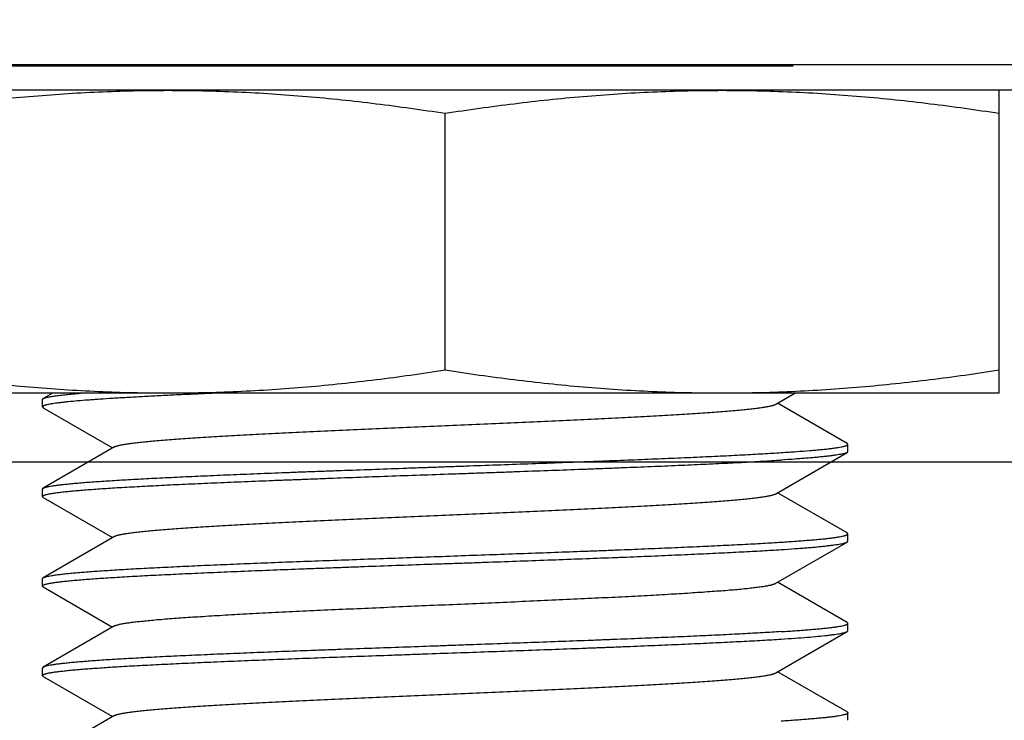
# Model space of a CAD drawing. Header units: inches. Extents: x 0 to 34, y 0 to 22.
# Tile 9 of 106: x 4.434 to 4.663, y 10.368 to 10.531. Entities that reach past the tile are written whole.
import ezdxf

# ---------------------------------------------------------------- set-up
doc = ezdxf.new("R2010")
doc.units = ezdxf.units.IN
doc.header["$LTSCALE"] = 1.87
doc.header["$MEASUREMENT"] = 0
doc.layers.get('0').update_dxf_attribs({"linetype": 'CONTINUOUS'})
doc.layers.add('DIMENSIONS', color=7, linetype='CONTINUOUS')
doc.styles.get("Standard").update_dxf_attribs({"font": 'txt', "width": 0.8})
doc.dimstyles.new('DIMSTYLE_2', dxfattribs={"dimtxt": 0.125, "dimasz": 0.18, "dimexe": 0.125, "dimexo": 0.0625, "dimgap": 0.0625, "dimtad": 0, "dimtih": 1, "dimtoh": 1, "dimlfac": 1.333333, "dimzin": 4, "dimdsep": 46, "dimtxsty": 'STANDARD', "dimblk": '_FILLED', "dimblk1": '_FILLED', "dimblk2": '_FILLED', "dimcen": 0.09, "dimadec": 0, "dimazin": 0, "dimtfac": 1, "dimtofl": 0, "dimtmove": 0, "dimatfit": 3, "dimldrblk": '_FILLED', "dimfxl": 1, "dimtolj": 1, "dimtzin": 4, "dimarcsym": 0})

# ---------------------------------------------------------------- blocks, each defined once
blk = doc.blocks.new('_FILLED')
at = {"color": 0, "linetype": 'BYBLOCK'}
blk.add_solid([(0, 0), (-1, 0.1736), (-1, -0.1736)], dxfattribs=at)
blk = doc.blocks.new('*D35')
at = {"layer": 'DIMENSIONS', "color": 2, "linetype": 'CONTINUOUS'}
for p, q in [((2.76809, 10.5202), (2.76809, 10.8802)), ((3.2759, 10.5202), (2.64309, 10.5202)), ((6.28722, 10.42769), (2.64309, 10.42769)), ((2.76809, 10.42769), (2.76809, 10.01278)), ((2.76809, 10.01278), (2.56492, 10.01278))]:
    blk.add_line(p, q, dxfattribs=at)
at = {"layer": 'DIMENSIONS', "color": 2, "linetype": 'CONTINUOUS', "xscale": 0.18, "yscale": 0.18, "zscale": 0.18}
for p, rotation in [((2.76809, 10.5202), 270), ((2.76809, 10.42769), 90)]:
    blk.add_blockref('_FILLED', p, dxfattribs=dict(at, rotation=rotation))
at = {"layer": 'DIMENSIONS', "color": 2, "linetype": 'CONTINUOUS', "insert": (2.50242, 10.07528), "char_height": 0.125, "width": 0.925, "attachment_point": 3, "line_spacing_factor": 0.9}
blk.add_mtext('.12{\\Ftxt.shx;\\W1.000000;\\H0.125000; }[3.1]', dxfattribs=at)

msp = doc.modelspace()

# ---------------------------------------------------------------- linework, layer by layer
at = {"color": 7, "linetype": 'CONTINUOUS'}
for p, q in [((3.3384, 10.5202), (9.63773, 10.5202)), ((4.6143, 10.51983), (4.3068, 10.51983)), ((4.68555, 10.5142), (4.38105, 10.5142)), ((4.6623, 10.4437), (4.6623, 10.5142)), ((4.5333, 10.44905), (4.5333, 10.50886)), ((4.6623, 10.4437), (4.4043, 10.4437)), ((4.44189, 10.4437), (4.43972, 10.44245)), ((4.6103, 10.44114), (4.61473, 10.4437)), ((4.43955, 10.44225), (4.43972, 10.44245)), ((4.43955, 10.44052), (4.43955, 10.44225)), ((4.43955, 10.44052), (4.43972, 10.44031)), ((4.43972, 10.44031), (4.45588, 10.43097)), ((4.62687, 10.43203), (4.61072, 10.44138)), ((4.4563, 10.43121), (4.43972, 10.42162)), ((4.62705, 10.43183), (4.62687, 10.43203)), ((4.62705, 10.4301), (4.62688, 10.4299)), ((4.62705, 10.4301), (4.62705, 10.43183)), ((4.6103, 10.42031), (4.62688, 10.4299)), ((4.43955, 10.42142), (4.43972, 10.42162)), ((4.43955, 10.41968), (4.43955, 10.42142)), ((4.43972, 10.41948), (4.43955, 10.41968)), ((4.43972, 10.41948), (4.45588, 10.41013)), ((4.62687, 10.4112), (4.61072, 10.42055)), ((4.4563, 10.41038), (4.43972, 10.40078)), ((4.62705, 10.411), (4.62687, 10.4112)), ((4.62705, 10.40927), (4.62705, 10.411)), ((4.6103, 10.39948), (4.62688, 10.40907)), ((4.62688, 10.40907), (4.62705, 10.40927)), ((4.43955, 10.40058), (4.43972, 10.40078)), ((4.43955, 10.39885), (4.43955, 10.40058)), ((4.43972, 10.39865), (4.43955, 10.39885)), ((4.43972, 10.39865), (4.45588, 10.3893)), ((4.62687, 10.39037), (4.61072, 10.39972)), ((4.4563, 10.38955), (4.43972, 10.37995)), ((4.62705, 10.39017), (4.62687, 10.39037)), ((4.62705, 10.38843), (4.62705, 10.39017)), ((4.61029, 10.37864), (4.62688, 10.38824)), ((4.62688, 10.38824), (4.62705, 10.38843)), ((4.43972, 10.37995), (4.43955, 10.37975)), ((4.43955, 10.37802), (4.43955, 10.37975)), ((4.43972, 10.37781), (4.43955, 10.37802)), ((4.43972, 10.37781), (4.45588, 10.36847)), ((4.62687, 10.36954), (4.61071, 10.37889)), ((4.4563, 10.36871), (4.43972, 10.35912)), ((4.62687, 10.36954), (4.62705, 10.36933)), ((4.62705, 10.3676), (4.62705, 10.36933))]:
    msp.add_line(p, q, dxfattribs=at)
for points, knots in [([(4.4043, 10.50886), (4.40964, 10.50968), (4.42034, 10.51118), (4.43377, 10.51261), (4.44454, 10.51342), (4.45262, 10.51387), (4.46071, 10.51414), (4.4661, 10.5142), (4.4688, 10.5142)], [0, 0, 0, 0, 0.250322, 0.500385, 0.625339, 0.750251, 0.875133, 1, 1, 1, 1]), ([(4.4688, 10.5142), (4.47149, 10.5142), (4.47689, 10.51414), (4.48497, 10.51387), (4.49305, 10.51342), (4.50382, 10.51261), (4.51725, 10.51118), (4.52795, 10.50968), (4.5333, 10.50886)], [0, 0, 0, 0, 0.124867, 0.249749, 0.374661, 0.499615, 0.749678, 1, 1, 1, 1]), ([(4.5333, 10.50886), (4.53864, 10.50968), (4.54934, 10.51118), (4.56277, 10.51261), (4.57354, 10.51342), (4.58162, 10.51387), (4.58971, 10.51414), (4.5951, 10.5142), (4.5978, 10.5142)], [0, 0, 0, 0, 0.250322, 0.500385, 0.625339, 0.750251, 0.875133, 1, 1, 1, 1]), ([(4.5978, 10.5142), (4.60049, 10.5142), (4.60589, 10.51414), (4.61397, 10.51387), (4.62205, 10.51342), (4.63282, 10.51261), (4.64625, 10.51118), (4.65695, 10.50968), (4.6623, 10.50886)], [0, 0, 0, 0, 0.124867, 0.249749, 0.374661, 0.499615, 0.749678, 1, 1, 1, 1]), ([(4.4688, 10.4437), (4.4661, 10.4437), (4.46071, 10.44376), (4.45262, 10.44403), (4.44454, 10.44448), (4.43377, 10.4453), (4.42034, 10.44672), (4.40964, 10.44822), (4.4043, 10.44905)], [0, 0, 0, 0, 0.124867, 0.249749, 0.374661, 0.499615, 0.749678, 1, 1, 1, 1]), ([(4.5333, 10.44905), (4.52795, 10.44822), (4.51725, 10.44672), (4.50382, 10.4453), (4.49305, 10.44448), (4.48497, 10.44403), (4.47689, 10.44376), (4.47149, 10.4437), (4.4688, 10.4437)], [0, 0, 0, 0, 0.250322, 0.500385, 0.625339, 0.750251, 0.875133, 1, 1, 1, 1]), ([(4.5978, 10.4437), (4.5951, 10.4437), (4.58971, 10.44376), (4.58162, 10.44403), (4.57354, 10.44448), (4.56277, 10.4453), (4.54934, 10.44672), (4.53864, 10.44822), (4.5333, 10.44905)], [0, 0, 0, 0, 0.124867, 0.249749, 0.374661, 0.499615, 0.749678, 1, 1, 1, 1]), ([(4.6623, 10.44905), (4.65695, 10.44822), (4.64625, 10.44672), (4.63282, 10.4453), (4.62205, 10.44448), (4.61397, 10.44403), (4.60589, 10.44376), (4.60049, 10.4437), (4.5978, 10.4437)], [0, 0, 0, 0, 0.250322, 0.500385, 0.625339, 0.750251, 0.875133, 1, 1, 1, 1]), ([(4.47957, 10.4437), (4.47806, 10.44364), (4.47513, 10.44351), (4.47083, 10.44331), (4.46676, 10.44311), (4.46292, 10.44291), (4.45934, 10.44271), (4.45603, 10.44252), (4.45344, 10.44235), (4.45151, 10.44221), (4.44978, 10.44208), (4.4478, 10.44193), (4.44596, 10.44175), (4.44464, 10.44162), (4.44376, 10.44152), (4.44297, 10.44142), (4.44226, 10.44132), (4.44164, 10.44122), (4.44109, 10.44112), (4.44063, 10.44102), (4.44029, 10.44094), (4.44007, 10.44087), (4.43993, 10.44082), (4.43982, 10.44077), (4.43972, 10.44072), (4.43965, 10.44067), (4.43959, 10.44062), (4.43956, 10.44057), (4.43955, 10.44053), (4.43955, 10.44052)], [0, 0, 0, 0, 0.112113, 0.219023, 0.320346, 0.41572, 0.504801, 0.587273, 0.662842, 0.697952, 0.731237, 0.792216, 0.845574, 0.869337, 0.891128, 0.91093, 0.928729, 0.944514, 0.958277, 0.970018, 0.979741, 0.983852, 0.98747, 0.990601, 0.99326, 0.99547, 0.99727, 0.998735, 1, 1, 1, 1]), ([(4.43972, 10.44245), (4.43978, 10.44248), (4.4399, 10.44254), (4.44011, 10.44262), (4.44038, 10.44269), (4.4407, 10.44277), (4.44107, 10.44285), (4.44166, 10.44296), (4.44253, 10.44309), (4.44372, 10.44325), (4.44511, 10.4434), (4.4467, 10.44355), (4.44782, 10.44365), (4.44842, 10.4437)], [0, 0, 0, 0, 0.020395, 0.046216, 0.077616, 0.114674, 0.157424, 0.205881, 0.319888, 0.456567, 0.615688, 0.796957, 1, 1, 1, 1]), ([(4.4563, 10.43121), (4.45635, 10.43124), (4.45647, 10.4313), (4.45667, 10.43137), (4.45691, 10.43145), (4.45719, 10.43153), (4.45751, 10.43161), (4.45802, 10.43171), (4.45877, 10.43185), (4.45978, 10.432), (4.46096, 10.43215), (4.46229, 10.43231), (4.46378, 10.43246), (4.46542, 10.43262), (4.4679, 10.43283), (4.47135, 10.43309), (4.47589, 10.4334), (4.48094, 10.43371), (4.48644, 10.43402), (4.49235, 10.43432), (4.49862, 10.43463), (4.50519, 10.43494), (4.51201, 10.43525), (4.52142, 10.43566), (4.53334, 10.43618), (4.54525, 10.43669), (4.55466, 10.4371), (4.56148, 10.43741), (4.56805, 10.43772), (4.57431, 10.43803), (4.58022, 10.43834), (4.58571, 10.43864), (4.59075, 10.43895), (4.59529, 10.43926), (4.59874, 10.43952), (4.60121, 10.43974), (4.60285, 10.43989), (4.60432, 10.44005), (4.60565, 10.4402), (4.60682, 10.44035), (4.60783, 10.44051), (4.60857, 10.44064), (4.60908, 10.44075), (4.60941, 10.44082), (4.60969, 10.4409), (4.60993, 10.44098), (4.61013, 10.44105), (4.61025, 10.44111), (4.6103, 10.44114)], [0, 0, 0, 0, 0.001122, 0.002493, 0.00412, 0.006008, 0.008156, 0.010566, 0.016171, 0.022822, 0.03051, 0.03921, 0.0489, 0.059572, 0.071209, 0.097255, 0.126808, 0.159616, 0.195397, 0.233825, 0.274574, 0.317298, 0.361641, 0.40718, 0.500246, 0.593311, 0.638824, 0.683125, 0.725828, 0.766561, 0.80496, 0.84071, 0.87348, 0.903004, 0.929021, 0.940633, 0.951265, 0.960899, 0.969532, 0.97716, 0.983779, 0.989382, 0.9918, 0.993959, 0.995859, 0.997497, 0.998875, 1, 1, 1, 1]), ([(4.61153, 10.4299), (4.61214, 10.42994), (4.61333, 10.43002), (4.61556, 10.43017), (4.61764, 10.43033), (4.61957, 10.43049), (4.62084, 10.43061), (4.622, 10.43072), (4.62305, 10.43084), (4.62397, 10.43096), (4.62477, 10.43108), (4.62537, 10.43119), (4.62578, 10.43128), (4.62604, 10.43134), (4.62628, 10.4314), (4.62648, 10.43146), (4.62665, 10.43152), (4.62679, 10.43158), (4.6269, 10.43165), (4.62697, 10.4317), (4.62701, 10.43174), (4.62703, 10.43177), (4.62704, 10.4318), (4.62705, 10.43182), (4.62705, 10.43183)], [0, 0, 0, 0, 0.116522, 0.226301, 0.425036, 0.513739, 0.595182, 0.669269, 0.735914, 0.795046, 0.84661, 0.890567, 0.909689, 0.926907, 0.942227, 0.955658, 0.967218, 0.976938, 0.984875, 0.991148, 0.993735, 0.996017, 0.998071, 1, 1, 1, 1]), ([(4.43955, 10.41968), (4.43955, 10.4197), (4.43955, 10.41972), (4.43957, 10.41975), (4.43959, 10.41979), (4.43964, 10.41983), (4.43972, 10.41989), (4.43986, 10.41996), (4.44003, 10.42002), (4.44023, 10.42009), (4.44047, 10.42015), (4.44075, 10.42022), (4.44107, 10.42028), (4.44157, 10.42038), (4.44228, 10.42049), (4.44324, 10.42062), (4.44435, 10.42075), (4.44559, 10.42088), (4.44698, 10.42101), (4.44851, 10.42115), (4.45081, 10.42133), (4.45329, 10.4215), (4.45594, 10.42168), (4.45811, 10.42181), (4.46041, 10.42194), (4.46282, 10.42207), (4.46534, 10.4222), (4.46797, 10.42234), (4.47071, 10.42247), (4.47456, 10.42265), (4.47959, 10.42287), (4.48588, 10.42314), (4.49131, 10.42335), (4.4958, 10.42353), (4.49926, 10.42366), (4.50278, 10.42379), (4.50756, 10.42398), (4.51363, 10.42421), (4.52099, 10.42447), (4.52844, 10.42473), (4.53467, 10.42494), (4.53966, 10.42512), (4.54339, 10.42525), (4.5471, 10.42538), (4.55201, 10.42556), (4.55805, 10.42578), (4.56403, 10.426), (4.56872, 10.42618), (4.57216, 10.42631), (4.57554, 10.42644), (4.57884, 10.42657), (4.58208, 10.4267), (4.58524, 10.42684), (4.58831, 10.42697), (4.59223, 10.42715), (4.59689, 10.42736), (4.60138, 10.42758), (4.60475, 10.42776), (4.60712, 10.4279), (4.60937, 10.42803), (4.61082, 10.42812), (4.61153, 10.42817)], [0, 0, 0, 0, 0.000195, 0.000404, 0.00064, 0.00091, 0.001575, 0.002427, 0.003475, 0.004728, 0.006187, 0.007855, 0.009733, 0.01182, 0.016622, 0.022259, 0.028724, 0.036009, 0.044103, 0.052994, 0.062669, 0.084307, 0.096237, 0.108883, 0.122225, 0.136241, 0.15091, 0.166208, 0.182112, 0.198595, 0.233194, 0.269786, 0.308137, 0.327896, 0.348003, 0.368425, 0.38913, 0.431255, 0.474111, 0.517423, 0.560915, 0.582642, 0.60431, 0.625885, 0.647332, 0.689704, 0.731159, 0.751459, 0.77143, 0.791042, 0.810262, 0.82906, 0.847406, 0.865271, 0.882627, 0.915699, 0.946413, 0.960823, 0.974572, 0.987638, 1, 1, 1, 1]), ([(4.43972, 10.42162), (4.43977, 10.42164), (4.43986, 10.42169), (4.44003, 10.42175), (4.44023, 10.42182), (4.44047, 10.42188), (4.44074, 10.42195), (4.44117, 10.42204), (4.4418, 10.42215), (4.44266, 10.42228), (4.44365, 10.4224), (4.44478, 10.42253), (4.44605, 10.42266), (4.44745, 10.42279), (4.44898, 10.42292), (4.45064, 10.42305), (4.45242, 10.42318), (4.45433, 10.4233), (4.45636, 10.42343), (4.4585, 10.42356), (4.46076, 10.42369), (4.46313, 10.42382), (4.46561, 10.42395), (4.46818, 10.42408), (4.47182, 10.42425), (4.47658, 10.42447), (4.4815, 10.42468), (4.48559, 10.42485), (4.48877, 10.42498), (4.49202, 10.42511), (4.49533, 10.42524), (4.4987, 10.42537), (4.50212, 10.4255), (4.50559, 10.42562), (4.5103, 10.42579), (4.51626, 10.426), (4.52227, 10.42622), (4.52711, 10.4264), (4.53076, 10.42653), (4.53442, 10.42666), (4.53928, 10.42684), (4.54533, 10.42705), (4.55253, 10.42731), (4.55961, 10.42757), (4.56541, 10.42778), (4.56997, 10.42796), (4.5733, 10.42808), (4.57658, 10.42821), (4.5808, 10.42839), (4.5859, 10.4286), (4.59177, 10.42885), (4.59729, 10.42911), (4.60165, 10.42933), (4.60493, 10.42951), (4.60723, 10.42964), (4.60942, 10.42976), (4.61084, 10.42985), (4.61153, 10.4299)], [0, 0, 0, 0, 0.000843, 0.001876, 0.003102, 0.004526, 0.006149, 0.007971, 0.012215, 0.017258, 0.023096, 0.02972, 0.037123, 0.045294, 0.054223, 0.063895, 0.074296, 0.08541, 0.097222, 0.109713, 0.122865, 0.136657, 0.15107, 0.16608, 0.181666, 0.214469, 0.249279, 0.267371, 0.285885, 0.304793, 0.324065, 0.343673, 0.363587, 0.383777, 0.404211, 0.445691, 0.487773, 0.508961, 0.530203, 0.551468, 0.572723, 0.615074, 0.656999, 0.698242, 0.738555, 0.758285, 0.777691, 0.796743, 0.815413, 0.851491, 0.885708, 0.917855, 0.947737, 0.961772, 0.975174, 0.987923, 1, 1, 1, 1]), ([(4.62688, 10.4299), (4.62685, 10.42988), (4.62677, 10.42984), (4.62664, 10.42979), (4.62648, 10.42974), (4.62623, 10.42967), (4.62585, 10.42958), (4.62531, 10.42947), (4.62468, 10.42937), (4.62395, 10.42926), (4.62313, 10.42915), (4.62221, 10.42904), (4.62119, 10.42893), (4.62008, 10.42882), (4.61887, 10.42871), (4.61758, 10.42859), (4.61619, 10.42849), (4.61417, 10.42834), (4.6126, 10.42823), (4.61153, 10.42817)], [0, 0, 0, 0, 0.007558, 0.016581, 0.027114, 0.039183, 0.06799, 0.103067, 0.144423, 0.192042, 0.24589, 0.305918, 0.372067, 0.444271, 0.522454, 0.606532, 0.69642, 0.792027, 1, 1, 1, 1]), ([(4.4563, 10.41038), (4.45635, 10.41041), (4.45647, 10.41046), (4.45667, 10.41054), (4.45691, 10.41062), (4.45719, 10.41069), (4.45751, 10.41077), (4.45802, 10.41088), (4.45877, 10.41101), (4.45978, 10.41117), (4.46096, 10.41132), (4.46229, 10.41147), (4.46378, 10.41163), (4.46542, 10.41178), (4.46791, 10.412), (4.47136, 10.41226), (4.4759, 10.41257), (4.48095, 10.41288), (4.48645, 10.41318), (4.49236, 10.41349), (4.49863, 10.4138), (4.50521, 10.41411), (4.51203, 10.41442), (4.52144, 10.41483), (4.53337, 10.41534), (4.54528, 10.41586), (4.55469, 10.41627), (4.56151, 10.41658), (4.56808, 10.41689), (4.57434, 10.4172), (4.58025, 10.41751), (4.58574, 10.41781), (4.59078, 10.41812), (4.59531, 10.41843), (4.59876, 10.41869), (4.60123, 10.41891), (4.60287, 10.41906), (4.60435, 10.41921), (4.60567, 10.41937), (4.60683, 10.41952), (4.60784, 10.41968), (4.60858, 10.41981), (4.60909, 10.41992), (4.60941, 10.41999), (4.60969, 10.42007), (4.60993, 10.42015), (4.61013, 10.42022), (4.61025, 10.42028), (4.6103, 10.42031)], [0, 0, 0, 0, 0.001122, 0.002493, 0.00412, 0.006009, 0.008159, 0.010571, 0.016178, 0.022826, 0.030509, 0.03921, 0.048911, 0.059591, 0.071231, 0.097287, 0.126851, 0.159671, 0.195467, 0.233912, 0.274675, 0.31741, 0.361762, 0.407319, 0.500415, 0.593501, 0.639018, 0.683324, 0.726028, 0.766762, 0.805151, 0.840897, 0.87366, 0.903164, 0.929163, 0.940772, 0.951405, 0.961036, 0.969656, 0.977261, 0.983853, 0.989428, 0.991832, 0.99398, 0.995871, 0.997503, 0.998877, 1, 1, 1, 1]), ([(4.61153, 10.40906), (4.61272, 10.40914), (4.61444, 10.40926), (4.61667, 10.40942), (4.61817, 10.40954), (4.61957, 10.40966), (4.62084, 10.40978), (4.622, 10.40989), (4.62305, 10.41001), (4.62397, 10.41013), (4.62477, 10.41025), (4.62545, 10.41037), (4.62594, 10.41048), (4.62628, 10.41056), (4.62648, 10.41063), (4.62665, 10.41069), (4.62679, 10.41075), (4.6269, 10.41081), (4.62697, 10.41086), (4.62701, 10.41091), (4.62703, 10.41094), (4.62704, 10.41097), (4.62705, 10.41099), (4.62705, 10.411)], [0, 0, 0, 0, 0.226283, 0.32916, 0.425013, 0.513712, 0.595148, 0.669225, 0.735858, 0.794976, 0.846524, 0.890466, 0.926793, 0.942111, 0.955545, 0.967113, 0.976846, 0.984804, 0.991101, 0.993701, 0.995996, 0.998061, 1, 1, 1, 1]), ([(4.43955, 10.39885), (4.43955, 10.39886), (4.43955, 10.39889), (4.43957, 10.39892), (4.43959, 10.39895), (4.43964, 10.399), (4.43972, 10.39906), (4.43986, 10.39912), (4.44003, 10.39919), (4.44023, 10.39925), (4.44047, 10.39932), (4.44075, 10.39938), (4.44107, 10.39945), (4.44157, 10.39954), (4.44228, 10.39966), (4.44324, 10.39979), (4.44435, 10.39992), (4.44559, 10.40005), (4.44698, 10.40018), (4.44851, 10.40031), (4.45017, 10.40045), (4.45196, 10.40058), (4.45389, 10.40071), (4.45594, 10.40084), (4.45892, 10.40102), (4.46293, 10.40125), (4.46808, 10.40151), (4.47364, 10.40177), (4.47959, 10.40204), (4.48588, 10.4023), (4.49247, 10.40257), (4.49813, 10.40278), (4.50278, 10.40296), (4.50634, 10.40309), (4.50995, 10.40323), (4.51483, 10.40341), (4.52099, 10.40364), (4.52719, 10.40386), (4.53217, 10.40403), (4.53592, 10.40416), (4.53966, 10.40428), (4.54462, 10.40446), (4.55077, 10.40468), (4.55805, 10.40494), (4.56518, 10.40521), (4.57099, 10.40543), (4.57554, 10.4056), (4.57884, 10.40573), (4.58208, 10.40587), (4.58524, 10.406), (4.58831, 10.40614), (4.59223, 10.40631), (4.59603, 10.40649), (4.59969, 10.40667), (4.60227, 10.4068), (4.60475, 10.40693), (4.60783, 10.4071), (4.61007, 10.40724), (4.61153, 10.40733)], [0, 0, 0, 0, 0.000195, 0.000405, 0.000641, 0.000912, 0.001577, 0.002429, 0.003478, 0.00473, 0.006189, 0.007857, 0.009734, 0.011821, 0.016623, 0.02226, 0.028726, 0.036011, 0.044105, 0.052996, 0.06267, 0.073113, 0.084308, 0.096238, 0.108884, 0.136242, 0.16621, 0.198596, 0.233195, 0.269787, 0.308137, 0.348004, 0.368426, 0.38913, 0.410085, 0.431256, 0.474111, 0.517423, 0.539164, 0.560916, 0.582643, 0.604311, 0.647332, 0.689705, 0.731159, 0.77143, 0.791042, 0.810262, 0.82906, 0.847406, 0.865272, 0.882627, 0.915699, 0.931363, 0.946413, 0.960823, 0.974573, 1, 1, 1, 1]), ([(4.43972, 10.40078), (4.43976, 10.40081), (4.43986, 10.40086), (4.44003, 10.40092), (4.44023, 10.40098), (4.44046, 10.40105), (4.44074, 10.40111), (4.44117, 10.4012), (4.4418, 10.40131), (4.44265, 10.40144), (4.44365, 10.40157), (4.44478, 10.4017), (4.44605, 10.40183), (4.44745, 10.40195), (4.44898, 10.40208), (4.45063, 10.40221), (4.45242, 10.40234), (4.45433, 10.40247), (4.45635, 10.4026), (4.4585, 10.40273), (4.46158, 10.40291), (4.4657, 10.40312), (4.47095, 10.40338), (4.47658, 10.40364), (4.48149, 10.40385), (4.48558, 10.40402), (4.48987, 10.4042), (4.49538, 10.40441), (4.50217, 10.40467), (4.50914, 10.40492), (4.51626, 10.40517), (4.52348, 10.40543), (4.53076, 10.40569), (4.53806, 10.40596), (4.54533, 10.40622), (4.55252, 10.40648), (4.5596, 10.40673), (4.56541, 10.40695), (4.56996, 10.40712), (4.5733, 10.40725), (4.57657, 10.40738), (4.57978, 10.40751), (4.58292, 10.40764), (4.58598, 10.40777), (4.58896, 10.4079), (4.59277, 10.40807), (4.59729, 10.40828), (4.60165, 10.4085), (4.60493, 10.40867), (4.60723, 10.4088), (4.60942, 10.40893), (4.61084, 10.40902), (4.61153, 10.40906)], [0, 0, 0, 0, 0.000842, 0.001873, 0.003099, 0.004521, 0.006143, 0.007964, 0.012206, 0.017247, 0.023083, 0.029706, 0.037107, 0.045277, 0.054203, 0.063874, 0.074273, 0.085387, 0.097197, 0.109687, 0.122838, 0.151042, 0.181637, 0.214439, 0.249249, 0.267341, 0.285855, 0.324036, 0.363558, 0.404183, 0.445664, 0.487748, 0.53018, 0.572701, 0.615054, 0.656981, 0.698227, 0.738541, 0.758272, 0.777679, 0.796732, 0.815403, 0.833663, 0.851484, 0.868839, 0.885702, 0.917851, 0.947735, 0.96177, 0.975173, 0.987923, 1, 1, 1, 1]), ([(4.61153, 10.40733), (4.6126, 10.4074), (4.61417, 10.4075), (4.61619, 10.40765), (4.61758, 10.40776), (4.61888, 10.40787), (4.62008, 10.40798), (4.6212, 10.40809), (4.62221, 10.40821), (4.62314, 10.40832), (4.62396, 10.40843), (4.62469, 10.40854), (4.62532, 10.40864), (4.62585, 10.40875), (4.62623, 10.40884), (4.62649, 10.40891), (4.62664, 10.40896), (4.62677, 10.40902), (4.62685, 10.40905), (4.62688, 10.40907)], [0, 0, 0, 0, 0.208131, 0.303798, 0.393733, 0.477847, 0.556053, 0.628273, 0.69443, 0.754456, 0.808292, 0.85589, 0.897214, 0.932246, 0.960994, 0.973028, 0.98352, 0.992496, 1, 1, 1, 1]), ([(4.4563, 10.38955), (4.45635, 10.38957), (4.45647, 10.38963), (4.45667, 10.38971), (4.45691, 10.38978), (4.45719, 10.38986), (4.45751, 10.38994), (4.45802, 10.39005), (4.45876, 10.39018), (4.45978, 10.39033), (4.46096, 10.39049), (4.46229, 10.39064), (4.46378, 10.39079), (4.46542, 10.39095), (4.4679, 10.39116), (4.47136, 10.39143), (4.4759, 10.39173), (4.48095, 10.39204), (4.48645, 10.39235), (4.49236, 10.39266), (4.49864, 10.39297), (4.50521, 10.39328), (4.51204, 10.39358), (4.52145, 10.394), (4.53337, 10.39451), (4.5453, 10.39502), (4.5547, 10.39544), (4.56152, 10.39575), (4.56809, 10.39606), (4.57436, 10.39636), (4.58026, 10.39667), (4.58576, 10.39698), (4.59079, 10.39729), (4.59533, 10.3976), (4.59877, 10.39786), (4.60125, 10.39807), (4.60288, 10.39823), (4.60436, 10.39838), (4.60568, 10.39854), (4.60685, 10.39869), (4.60785, 10.39884), (4.60859, 10.39898), (4.60909, 10.39908), (4.60941, 10.39916), (4.60969, 10.39924), (4.60993, 10.39932), (4.61013, 10.39939), (4.61025, 10.39945), (4.6103, 10.39948)], [0, 0, 0, 0, 0.001121, 0.00249, 0.004115, 0.006, 0.008147, 0.010557, 0.016162, 0.022811, 0.030493, 0.039194, 0.048895, 0.059576, 0.071217, 0.097276, 0.126846, 0.15967, 0.19547, 0.233926, 0.274698, 0.317439, 0.361793, 0.407362, 0.500481, 0.593587, 0.639105, 0.683407, 0.726147, 0.766877, 0.805243, 0.840992, 0.873759, 0.903255, 0.929243, 0.940852, 0.95149, 0.961126, 0.969745, 0.97734, 0.983913, 0.989466, 0.99186, 0.993998, 0.99588, 0.997506, 0.998878, 1, 1, 1, 1]), ([(4.61153, 10.38823), (4.61272, 10.38831), (4.61444, 10.38842), (4.61667, 10.38859), (4.61817, 10.38871), (4.61957, 10.38883), (4.62084, 10.38895), (4.622, 10.38906), (4.62305, 10.38918), (4.62397, 10.3893), (4.62477, 10.38941), (4.62545, 10.38953), (4.62594, 10.38964), (4.62628, 10.38973), (4.62648, 10.38979), (4.62665, 10.38985), (4.62679, 10.38991), (4.6269, 10.38998), (4.62697, 10.39003), (4.62701, 10.39007), (4.62703, 10.3901), (4.62704, 10.39014), (4.62705, 10.39016), (4.62705, 10.39017)], [0, 0, 0, 0, 0.226266, 0.329139, 0.424989, 0.513688, 0.595122, 0.669192, 0.735815, 0.794921, 0.846454, 0.89038, 0.926692, 0.942005, 0.955435, 0.967003, 0.976743, 0.984716, 0.991038, 0.993654, 0.995965, 0.998047, 1, 1, 1, 1]), ([(4.43955, 10.37802), (4.43955, 10.37803), (4.43955, 10.37805), (4.43957, 10.37809), (4.43959, 10.37812), (4.43964, 10.37817), (4.43972, 10.37822), (4.43986, 10.37829), (4.44003, 10.37836), (4.44023, 10.37842), (4.44047, 10.37849), (4.44075, 10.37855), (4.44107, 10.37862), (4.44157, 10.37871), (4.44228, 10.37882), (4.44324, 10.37895), (4.44435, 10.37908), (4.44559, 10.37922), (4.44698, 10.37935), (4.44851, 10.37948), (4.45017, 10.37961), (4.45196, 10.37974), (4.45389, 10.37988), (4.45594, 10.38001), (4.45892, 10.38019), (4.46293, 10.38041), (4.46808, 10.38068), (4.47364, 10.38094), (4.47959, 10.38121), (4.48588, 10.38147), (4.49247, 10.38173), (4.49932, 10.382), (4.50639, 10.38226), (4.51363, 10.38253), (4.51975, 10.38274), (4.5247, 10.38292), (4.52968, 10.3831), (4.53591, 10.38332), (4.54337, 10.38358), (4.55077, 10.38385), (4.55805, 10.38411), (4.56403, 10.38433), (4.56872, 10.38451), (4.57216, 10.38464), (4.57554, 10.38477), (4.57884, 10.38491), (4.58208, 10.38504), (4.58524, 10.38517), (4.58831, 10.3853), (4.59223, 10.38548), (4.59689, 10.38569), (4.60217, 10.38596), (4.607, 10.38622), (4.61007, 10.38641), (4.61153, 10.3865)], [0, 0, 0, 0, 0.000195, 0.000405, 0.000641, 0.000912, 0.001578, 0.00243, 0.003479, 0.004732, 0.006191, 0.007859, 0.009736, 0.011822, 0.016625, 0.022262, 0.028727, 0.036012, 0.044106, 0.052997, 0.062671, 0.073114, 0.08431, 0.096239, 0.108885, 0.136243, 0.166211, 0.198597, 0.233196, 0.269787, 0.308138, 0.348004, 0.389131, 0.431257, 0.474112, 0.495728, 0.517424, 0.560916, 0.604311, 0.647332, 0.689705, 0.73116, 0.751459, 0.771431, 0.791042, 0.810262, 0.82906, 0.847407, 0.865272, 0.882627, 0.915699, 0.946413, 0.974573, 1, 1, 1, 1]), ([(4.61153, 10.38823), (4.61011, 10.38814), (4.60712, 10.38796), (4.60329, 10.38775), (4.6, 10.38758), (4.59645, 10.3874), (4.59277, 10.38723), (4.58896, 10.38706), (4.58598, 10.38694), (4.58292, 10.38681), (4.57978, 10.38668), (4.57657, 10.38655), (4.5733, 10.38642), (4.56996, 10.38629), (4.56541, 10.38611), (4.5596, 10.3859), (4.55252, 10.38564), (4.54533, 10.38539), (4.53928, 10.38517), (4.53441, 10.38499), (4.52954, 10.38481), (4.52348, 10.38459), (4.51625, 10.38434), (4.51029, 10.38413), (4.50558, 10.38396), (4.50099, 10.38379), (4.49538, 10.38358), (4.48883, 10.38332), (4.48255, 10.38306), (4.47657, 10.3828), (4.47095, 10.38255), (4.46649, 10.38233), (4.46312, 10.38215), (4.46075, 10.38202), (4.45849, 10.38189), (4.45571, 10.38173), (4.45254, 10.38152), (4.44957, 10.3813), (4.44744, 10.38112), (4.44604, 10.38099), (4.44478, 10.38086), (4.44365, 10.38074), (4.44265, 10.38061), (4.44179, 10.38048), (4.44107, 10.38035), (4.44056, 10.38024), (4.44023, 10.38015), (4.44003, 10.38009), (4.43986, 10.38002), (4.43976, 10.37997), (4.43972, 10.37995)], [0, 0, 0, 0, 0.024828, 0.052267, 0.066915, 0.082153, 0.114303, 0.131167, 0.148523, 0.166344, 0.184605, 0.203276, 0.222331, 0.241739, 0.261471, 0.301787, 0.343035, 0.384963, 0.427318, 0.448574, 0.469841, 0.512274, 0.554359, 0.595841, 0.616276, 0.636467, 0.67599, 0.714171, 0.750777, 0.785587, 0.818388, 0.848982, 0.863393, 0.877184, 0.890334, 0.902824, 0.925746, 0.945813, 0.954738, 0.962907, 0.970307, 0.976928, 0.982761, 0.987801, 0.992041, 0.995482, 0.996904, 0.998129, 0.999159, 1, 1, 1, 1]), ([(4.61153, 10.3865), (4.6126, 10.38657), (4.61463, 10.3867), (4.6175, 10.38692), (4.62, 10.38713), (4.62185, 10.38732), (4.62314, 10.38748), (4.62397, 10.38759), (4.62469, 10.3877), (4.62533, 10.38781), (4.62586, 10.38792), (4.62624, 10.38801), (4.62649, 10.38808), (4.62665, 10.38813), (4.62677, 10.38819), (4.62685, 10.38822), (4.62688, 10.38824)], [0, 0, 0, 0, 0.208191, 0.393834, 0.556167, 0.694542, 0.754566, 0.808399, 0.855992, 0.897308, 0.932328, 0.961059, 0.973082, 0.983561, 0.992519, 1, 1, 1, 1]), ([(4.4563, 10.36871), (4.45635, 10.36874), (4.45647, 10.3688), (4.45667, 10.36887), (4.4569, 10.36895), (4.45719, 10.36903), (4.45751, 10.3691), (4.45802, 10.36921), (4.45876, 10.36935), (4.45978, 10.3695), (4.46095, 10.36965), (4.46229, 10.36981), (4.46377, 10.36996), (4.46542, 10.37012), (4.4679, 10.37033), (4.47135, 10.37059), (4.47589, 10.3709), (4.48094, 10.37121), (4.48644, 10.37152), (4.49236, 10.37182), (4.49863, 10.37213), (4.50521, 10.37244), (4.51203, 10.37275), (4.52145, 10.37317), (4.53337, 10.37368), (4.54529, 10.37419), (4.5547, 10.3746), (4.56152, 10.37491), (4.56809, 10.37522), (4.57436, 10.37553), (4.58026, 10.37584), (4.58576, 10.37615), (4.5908, 10.37645), (4.59533, 10.37676), (4.59877, 10.37703), (4.60125, 10.37724), (4.60288, 10.37739), (4.60436, 10.37755), (4.60569, 10.3777), (4.60685, 10.37786), (4.60785, 10.37801), (4.60859, 10.37814), (4.60909, 10.37825), (4.60941, 10.37833), (4.60969, 10.37841), (4.60993, 10.37848), (4.61013, 10.37856), (4.61024, 10.37861), (4.61029, 10.37864)], [0, 0, 0, 0, 0.001121, 0.00249, 0.004113, 0.005996, 0.00814, 0.010547, 0.016147, 0.022792, 0.030472, 0.039173, 0.048873, 0.059549, 0.071187, 0.09725, 0.126813, 0.159641, 0.195435, 0.233894, 0.274669, 0.317413, 0.361762, 0.407333, 0.500465, 0.593583, 0.639108, 0.683413, 0.726147, 0.766898, 0.805264, 0.841003, 0.873784, 0.903282, 0.929266, 0.940874, 0.95152, 0.961169, 0.969797, 0.977393, 0.983957, 0.989496, 0.991882, 0.994012, 0.995888, 0.997509, 0.998878, 1, 1, 1, 1]), ([(4.62705, 10.36933), (4.62705, 10.36932), (4.62704, 10.3693), (4.62703, 10.36927), (4.62701, 10.36924), (4.62697, 10.36919), (4.6269, 10.36914), (4.62679, 10.36908), (4.62665, 10.36902), (4.62648, 10.36895), (4.62627, 10.36889), (4.62594, 10.36881), (4.62545, 10.3687), (4.62477, 10.36858), (4.62397, 10.36846), (4.62305, 10.36835), (4.622, 10.36823), (4.62084, 10.36812), (4.61956, 10.368), (4.61817, 10.36788), (4.61667, 10.36776), (4.61444, 10.36759), (4.61272, 10.36747), (4.61153, 10.3674)], [0, 0, 0, 0, 0.001972, 0.004071, 0.006399, 0.009028, 0.01537, 0.023352, 0.033094, 0.044659, 0.058084, 0.073391, 0.109691, 0.153605, 0.205128, 0.264225, 0.330843, 0.404912, 0.486346, 0.575044, 0.670889, 0.773754, 1, 1, 1, 1])]:
    msp.add_open_spline(points, degree=3, knots=knots, dxfattribs=at)

# ---------------------------------------------------------------- dimensions: what is measured, and where the dimension line sits
at = {"layer": 'DIMENSIONS', "color": 2, "linetype": 'CONTINUOUS'}
dim = msp.add_linear_dim(base=(2.76809, 10.42769), p1=(3.3384, 10.5202), p2=(6.34972, 10.42769), angle=270, dimstyle='DIMSTYLE_2', dxfattribs=at)
dim.commit()
dim.dimension.update_dxf_attribs({"geometry": '*D35', "text_midpoint": (2.03992, 10.01278), "dimtype": 160})

doc.saveas('drawing.dxf')
